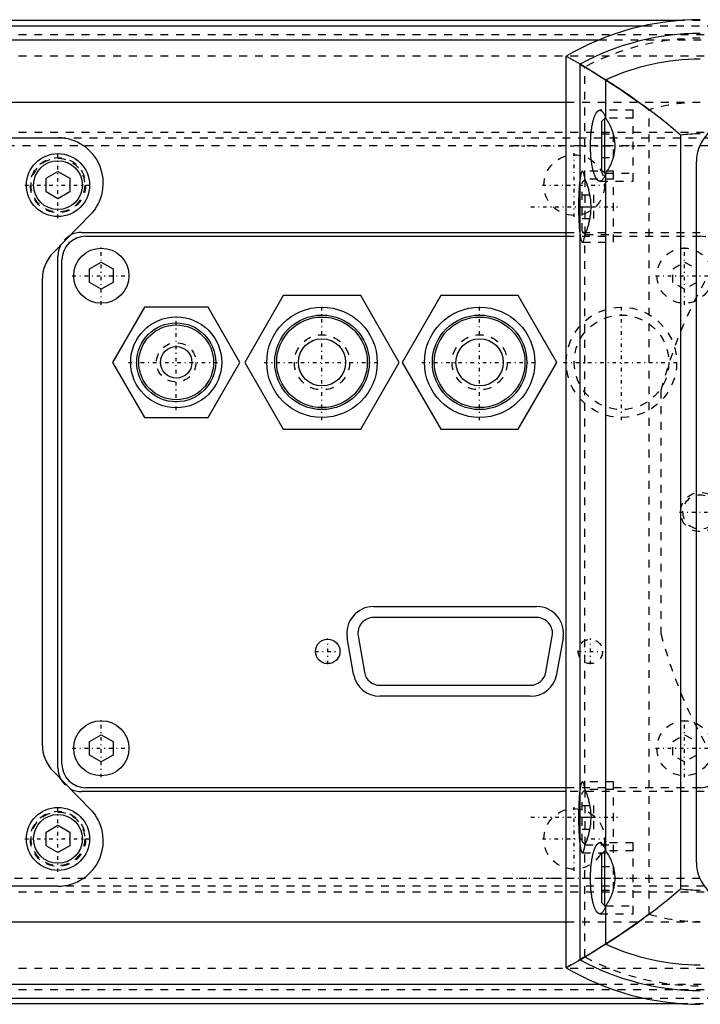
# Model space of a CAD drawing. Extents: x -614 to 147, y -88 to 88.
# Tile 3 of 8: x -415 to -329, y -62 to 63. Entities that reach past the tile are written whole.
import ezdxf

# ---------------------------------------------------------------- set-up
doc = ezdxf.new("R2010")
doc.units = 0
doc.linetypes.add('CENTER', pattern=[1.5, 0.45, -0.5, 0.05, -0.5])
doc.linetypes.add('DASHED', pattern=[2, 1, -1])
for name, color, linetype in [('AM_0', 7, 'CONTINUOUS'), ('AM_3', 7, 'DASHED'), ('AM_7', 7, 'CENTER')]:
    doc.layers.add(name, color=color, linetype=linetype)

msp = doc.modelspace()

# ---------------------------------------------------------------- linework, layer by layer
at = {"layer": 'AM_0', "color": 7, "linetype": 'CONTINUOUS'}
for p, q in [((-331.09, 62.4), (-595, 62.4)), ((-595, 61.74), (-335.61, 61.74)), ((-595, 59.93), (-341.37, 59.93)), ((-343.75, 56.85), (-345.5, 57.87)), ((-345.5, -57.87), (-345.5, 57.87)), ((-343.75, -56.85), (-343.75, 56.85)), ((-340.5, 49.98), (-340.5, 54.85)), ((-533.94, 52.03), (-345.5, 52.03)), ((-340.6, 50), (-341, 49.6)), ((-341, 43.4), (-341, 49.6)), ((-340.51, 50), (-340.6, 50)), ((-340.6, 43), (-340.6, 50)), ((-331, 47.83), (-331, -47.83)), ((-530.94, 47.5), (-410, 47.5)), ((-329, -44.5), (-329, 44.5)), ((-411.5, 42.37), (-410, 43.23)), ((-410, 43.23), (-408.5, 42.37)), ((-341, 43.4), (-340.6, 43)), ((-340.6, 43), (-340.51, 43)), ((-340.5, -43.02), (-340.5, 43.02)), ((-411.5, 40.63), (-411.5, 42.37)), ((-408.5, 42.37), (-408.5, 40.63)), ((-410, 39.77), (-411.5, 40.63)), ((-408.5, 40.63), (-410, 39.77)), ((-405.9, 37.72), (-410.57, 32.96)), ((-407, 35.5), (-345.5, 35.5)), ((-406.5, 35), (-345.5, 35)), ((-410, -32.5), (-410, 32.5)), ((-409.5, -32), (-409.5, 32)), ((-406, 30.87), (-404.5, 31.73)), ((-404.5, 31.73), (-403, 30.87)), ((-406, 29.13), (-406, 30.87)), ((-403, 30.87), (-403, 29.13)), ((-412, 29.46), (-412, -29.46)), ((-404.5, 28.27), (-406, 29.13)), ((-403, 29.13), (-404.5, 28.27)), ((-381.41, 27.5), (-386.31, 19)), ((-371.59, 27.5), (-381.41, 27.5)), ((-366.69, 19), (-371.59, 27.5)), ((-361.41, 27.5), (-366.31, 19)), ((-351.59, 27.5), (-361.41, 27.5)), ((-346.69, 19), (-351.59, 27.5)), ((-399.04, 26), (-403.08, 19)), ((-390.96, 26), (-399.04, 26)), ((-386.92, 19), (-390.96, 26)), ((-403.08, 19), (-399.04, 12)), ((-390.96, 12), (-386.92, 19)), ((-386.31, 19), (-381.41, 10.5)), ((-371.59, 10.5), (-366.69, 19)), ((-366.31, 19), (-361.41, 10.5)), ((-351.59, 10.5), (-346.69, 19)), ((-399.04, 12), (-390.96, 12)), ((-381.41, 10.5), (-371.59, 10.5)), ((-361.41, 10.5), (-351.59, 10.5)), ((-369.95, -12), (-349.25, -12)), ((-349.25, -13.4), (-369.95, -13.4)), ((-372.5, -20.58), (-373.3, -15.98)), ((-371.92, -15.74), (-371.12, -20.34)), ((-348.11, -20.35), (-347.28, -15.75)), ((-345.9, -16), (-346.73, -20.6)), ((-369.15, -22), (-350.07, -22)), ((-350.07, -23.4), (-369.15, -23.4)), ((-406, -29.13), (-404.5, -28.27)), ((-404.5, -28.27), (-403, -29.13)), ((-406, -30.87), (-406, -29.13)), ((-403, -29.13), (-403, -30.87)), ((-404.5, -31.73), (-406, -30.87)), ((-403, -30.87), (-404.5, -31.73)), ((-410.57, -32.96), (-405.9, -37.72)), ((-345.5, -35), (-406.5, -35)), ((-345.5, -35.5), (-407, -35.5)), ((-411.5, -40.63), (-410, -39.77)), ((-410, -39.77), (-408.5, -40.63)), ((-411.5, -42.37), (-411.5, -40.63)), ((-408.5, -40.63), (-408.5, -42.37)), ((-410, -43.23), (-411.5, -42.37)), ((-408.5, -42.37), (-410, -43.23)), ((-340.6, -43), (-341, -43.4)), ((-341, -49.6), (-341, -43.4)), ((-340.51, -43), (-340.6, -43)), ((-340.6, -50), (-340.6, -43)), ((-410, -47.5), (-530.94, -47.5)), ((-341, -49.6), (-340.6, -50)), ((-340.6, -50), (-340.51, -50)), ((-340.5, -54.85), (-340.5, -49.98)), ((-533.94, -52.03), (-345.5, -52.03)), ((-345.5, -57.87), (-343.75, -56.85)), ((-595, -59.93), (-341.37, -59.93)), ((-595, -61.74), (-335.61, -61.74)), ((-595, -62.4), (-331.09, -62.4))]:
    msp.add_line(p, q, dxfattribs=at)
for points in [[(-340.5, 54.85, 0), (-341.02, 55.18, 0), (-342.09, 55.85, 0), (-343.19, 56.51, 0), (-343.75, 56.85, 0)], [(-331, 47.83, 0), (-331.31, 48.11, 0), (-331.93, 48.64, 0), (-332.55, 49.15, 0), (-332.85, 49.39, 0), (-333.16, 49.64, 0), (-333.76, 50.11, 0), (-334.35, 50.57, 0), (-334.93, 51.01, 0), (-335.49, 51.43, 0), (-336.05, 51.83, 0), (-336.32, 52.03, 0), (-336.59, 52.22, 0), (-337.12, 52.59, 0), (-337.63, 52.95, 0), (-338.13, 53.29, 0), (-338.62, 53.62, 0), (-339.08, 53.93, 0), (-339.3, 54.07, 0), (-339.52, 54.22, 0), (-339.93, 54.49, 0), (-340.32, 54.73, 0), (-340.5, 54.85, 0)], [(-341.25, 42, 0), (-341.27, 42, 0), (-341.3, 42, 0), (-341.34, 42.01, 0), (-341.35, 42.02, 0), (-341.37, 42.02, 0), (-341.4, 42.04, 0), (-341.44, 42.06, 0), (-341.47, 42.08, 0), (-341.51, 42.11, 0), (-341.54, 42.14, 0), (-341.56, 42.15, 0), (-341.57, 42.17, 0), (-341.61, 42.21, 0), (-341.64, 42.25, 0), (-341.67, 42.29, 0), (-341.7, 42.34, 0), (-341.73, 42.39, 0), (-341.75, 42.42, 0), (-341.77, 42.45, 0), (-341.8, 42.51, 0), (-341.83, 42.57, 0), (-341.84, 42.6, 0), (-341.86, 42.64, 0), (-341.89, 42.7, 0), (-341.92, 42.78, 0), (-341.93, 42.81, 0), (-341.94, 42.85, 0), (-341.97, 42.93, 0), (-342, 43.01, 0), (-342.02, 43.1, 0), (-342.05, 43.18, 0), (-342.08, 43.27, 0), (-342.09, 43.32, 0), (-342.1, 43.36, 0), (-342.12, 43.46, 0), (-342.15, 43.56, 0), (-342.17, 43.66, 0), (-342.19, 43.76, 0), (-342.21, 43.87, 0), (-342.22, 43.92, 0), (-342.23, 43.97, 0), (-342.25, 44.08, 0), (-342.27, 44.19, 0), (-342.28, 44.31, 0), (-342.3, 44.42, 0), (-342.32, 44.54, 0), (-342.32, 44.6, 0), (-342.33, 44.66, 0), (-342.34, 44.78, 0), (-342.36, 44.9, 0), (-342.37, 45.02, 0), (-342.38, 45.15, 0), (-342.39, 45.27, 0), (-342.39, 45.34, 0), (-342.4, 45.4, 0), (-342.41, 45.53, 0), (-342.41, 45.65, 0), (-342.42, 45.78, 0), (-342.42, 45.91, 0), (-342.43, 46.04, 0), (-342.43, 46.11, 0), (-342.43, 46.17, 0), (-342.43, 46.3, 0), (-342.43, 46.43, 0), (-342.43, 46.5, 0), (-342.43, 46.57, 0), (-342.43, 46.7, 0), (-342.43, 46.83, 0), (-342.43, 46.89, 0), (-342.43, 46.96, 0), (-342.42, 47.09, 0), (-342.42, 47.22, 0), (-342.41, 47.35, 0), (-342.41, 47.47, 0), (-342.4, 47.6, 0), (-342.39, 47.66, 0), (-342.39, 47.73, 0), (-342.38, 47.85, 0), (-342.37, 47.98, 0), (-342.36, 48.1, 0), (-342.34, 48.22, 0), (-342.33, 48.34, 0), (-342.32, 48.4, 0), (-342.32, 48.46, 0), (-342.3, 48.58, 0), (-342.28, 48.69, 0), (-342.27, 48.81, 0), (-342.25, 48.92, 0), (-342.23, 49.03, 0), (-342.22, 49.08, 0), (-342.21, 49.13, 0), (-342.19, 49.24, 0), (-342.17, 49.34, 0), (-342.15, 49.44, 0), (-342.12, 49.54, 0), (-342.1, 49.64, 0), (-342.09, 49.68, 0), (-342.08, 49.73, 0), (-342.05, 49.82, 0), (-342.02, 49.9, 0), (-342, 49.99, 0), (-341.97, 50.07, 0), (-341.94, 50.15, 0), (-341.93, 50.19, 0), (-341.92, 50.22, 0), (-341.89, 50.3, 0), (-341.86, 50.36, 0), (-341.84, 50.4, 0), (-341.83, 50.43, 0), (-341.8, 50.49, 0), (-341.77, 50.55, 0), (-341.75, 50.58, 0), (-341.73, 50.61, 0), (-341.7, 50.66, 0), (-341.67, 50.71, 0), (-341.64, 50.75, 0), (-341.61, 50.79, 0), (-341.57, 50.83, 0), (-341.56, 50.85, 0), (-341.54, 50.86, 0), (-341.51, 50.89, 0), (-341.47, 50.92, 0), (-341.44, 50.94, 0), (-341.4, 50.96, 0), (-341.37, 50.98, 0), (-341.35, 50.98, 0), (-341.34, 50.99, 0), (-341.3, 51, 0), (-341.27, 51, 0), (-341.25, 51, 0)], [(-341.25, 51, 0), (-341.23, 51, 0), (-341.18, 50.99, 0), (-341.14, 50.98, 0), (-341.11, 50.97, 0), (-341.09, 50.96, 0), (-341.05, 50.93, 0), (-341, 50.9, 0), (-340.96, 50.86, 0), (-340.92, 50.82, 0), (-340.87, 50.77, 0), (-340.85, 50.74, 0), (-340.83, 50.71, 0), (-340.79, 50.64, 0), (-340.75, 50.57, 0), (-340.71, 50.5, 0), (-340.67, 50.42, 0), (-340.63, 50.33, 0), (-340.61, 50.28, 0), (-340.59, 50.24, 0), (-340.55, 50.14, 0), (-340.52, 50.04, 0), (-340.5, 49.98, 0)], [(-340.5, 49.98, 0), (-340.48, 49.96, 0), (-340.45, 49.91, 0), (-340.42, 49.87, 0), (-340.4, 49.84, 0), (-340.39, 49.82, 0), (-340.36, 49.77, 0), (-340.32, 49.72, 0), (-340.29, 49.67, 0), (-340.26, 49.62, 0), (-340.23, 49.57, 0), (-340.22, 49.55, 0), (-340.2, 49.52, 0), (-340.17, 49.47, 0), (-340.14, 49.42, 0), (-340.11, 49.36, 0), (-340.08, 49.31, 0), (-340.06, 49.25, 0), (-340.04, 49.23, 0), (-340.03, 49.2, 0), (-340, 49.14, 0), (-339.97, 49.08, 0), (-339.96, 49.05, 0), (-339.94, 49.03, 0), (-339.91, 48.97, 0), (-339.89, 48.9, 0), (-339.87, 48.87, 0), (-339.86, 48.84, 0), (-339.83, 48.78, 0), (-339.8, 48.72, 0), (-339.78, 48.65, 0), (-339.75, 48.59, 0), (-339.73, 48.52, 0), (-339.72, 48.49, 0), (-339.7, 48.45, 0), (-339.68, 48.38, 0), (-339.66, 48.31, 0), (-339.63, 48.25, 0), (-339.61, 48.17, 0), (-339.59, 48.1, 0), (-339.58, 48.07, 0), (-339.57, 48.03, 0), (-339.55, 47.96, 0), (-339.53, 47.89, 0), (-339.51, 47.81, 0), (-339.49, 47.74, 0), (-339.48, 47.67, 0), (-339.47, 47.63, 0), (-339.46, 47.59, 0), (-339.45, 47.52, 0), (-339.44, 47.44, 0), (-339.42, 47.37, 0), (-339.41, 47.29, 0), (-339.4, 47.22, 0), (-339.4, 47.18, 0), (-339.39, 47.14, 0), (-339.38, 47.07, 0), (-339.38, 46.99, 0), (-339.37, 46.91, 0), (-339.36, 46.84, 0), (-339.36, 46.76, 0), (-339.36, 46.72, 0), (-339.36, 46.69, 0), (-339.36, 46.61, 0), (-339.35, 46.54, 0), (-339.35, 46.5, 0), (-339.35, 46.46, 0), (-339.36, 46.39, 0), (-339.36, 46.31, 0), (-339.36, 46.28, 0), (-339.36, 46.24, 0), (-339.36, 46.16, 0), (-339.37, 46.09, 0), (-339.38, 46.01, 0), (-339.38, 45.93, 0), (-339.39, 45.86, 0), (-339.4, 45.82, 0), (-339.4, 45.78, 0), (-339.41, 45.71, 0), (-339.42, 45.63, 0), (-339.44, 45.56, 0), (-339.45, 45.48, 0), (-339.46, 45.41, 0), (-339.47, 45.37, 0), (-339.48, 45.33, 0), (-339.49, 45.26, 0), (-339.51, 45.19, 0), (-339.53, 45.11, 0), (-339.55, 45.04, 0), (-339.57, 44.97, 0), (-339.58, 44.93, 0), (-339.59, 44.9, 0), (-339.61, 44.83, 0), (-339.63, 44.75, 0), (-339.66, 44.69, 0), (-339.68, 44.62, 0), (-339.7, 44.55, 0), (-339.72, 44.51, 0), (-339.73, 44.48, 0), (-339.75, 44.41, 0), (-339.78, 44.35, 0), (-339.8, 44.28, 0), (-339.83, 44.22, 0), (-339.86, 44.16, 0), (-339.87, 44.13, 0), (-339.89, 44.1, 0), (-339.91, 44.03, 0), (-339.94, 43.97, 0), (-339.96, 43.95, 0), (-339.97, 43.92, 0), (-340, 43.86, 0), (-340.03, 43.8, 0), (-340.04, 43.77, 0), (-340.06, 43.75, 0), (-340.08, 43.69, 0), (-340.11, 43.64, 0), (-340.14, 43.58, 0), (-340.17, 43.53, 0), (-340.2, 43.48, 0), (-340.22, 43.45, 0), (-340.23, 43.43, 0), (-340.26, 43.38, 0), (-340.29, 43.33, 0), (-340.32, 43.28, 0), (-340.36, 43.23, 0), (-340.39, 43.18, 0), (-340.4, 43.16, 0), (-340.42, 43.13, 0), (-340.45, 43.09, 0), (-340.48, 43.04, 0), (-340.5, 43.02, 0)], [(-340.5, 43.02, 0), (-340.52, 42.96, 0), (-340.55, 42.86, 0), (-340.59, 42.76, 0), (-340.61, 42.72, 0), (-340.63, 42.67, 0), (-340.67, 42.58, 0), (-340.71, 42.5, 0), (-340.75, 42.43, 0), (-340.79, 42.36, 0), (-340.83, 42.29, 0), (-340.85, 42.26, 0), (-340.87, 42.23, 0), (-340.92, 42.18, 0), (-340.96, 42.14, 0), (-341, 42.1, 0), (-341.05, 42.07, 0), (-341.09, 42.04, 0), (-341.11, 42.03, 0), (-341.14, 42.02, 0), (-341.18, 42.01, 0), (-341.23, 42, 0), (-341.25, 42, 0)], [(-341.25, -51, 0), (-341.27, -51, 0), (-341.3, -51, 0), (-341.34, -50.99, 0), (-341.35, -50.98, 0), (-341.37, -50.98, 0), (-341.4, -50.96, 0), (-341.44, -50.94, 0), (-341.47, -50.92, 0), (-341.51, -50.89, 0), (-341.54, -50.86, 0), (-341.56, -50.85, 0), (-341.57, -50.83, 0), (-341.61, -50.79, 0), (-341.64, -50.75, 0), (-341.67, -50.71, 0), (-341.7, -50.66, 0), (-341.73, -50.61, 0), (-341.75, -50.58, 0), (-341.77, -50.55, 0), (-341.8, -50.49, 0), (-341.83, -50.43, 0), (-341.84, -50.4, 0), (-341.86, -50.36, 0), (-341.89, -50.3, 0), (-341.92, -50.22, 0), (-341.93, -50.19, 0), (-341.94, -50.15, 0), (-341.97, -50.07, 0), (-342, -49.99, 0), (-342.02, -49.9, 0), (-342.05, -49.82, 0), (-342.08, -49.73, 0), (-342.09, -49.68, 0), (-342.1, -49.64, 0), (-342.12, -49.54, 0), (-342.15, -49.44, 0), (-342.17, -49.34, 0), (-342.19, -49.24, 0), (-342.21, -49.13, 0), (-342.22, -49.08, 0), (-342.23, -49.03, 0), (-342.25, -48.92, 0), (-342.27, -48.81, 0), (-342.28, -48.69, 0), (-342.3, -48.58, 0), (-342.32, -48.46, 0), (-342.32, -48.4, 0), (-342.33, -48.34, 0), (-342.34, -48.22, 0), (-342.36, -48.1, 0), (-342.37, -47.98, 0), (-342.38, -47.85, 0), (-342.39, -47.73, 0), (-342.39, -47.66, 0), (-342.4, -47.6, 0), (-342.41, -47.47, 0), (-342.41, -47.35, 0), (-342.42, -47.22, 0), (-342.42, -47.09, 0), (-342.43, -46.96, 0), (-342.43, -46.89, 0), (-342.43, -46.83, 0), (-342.43, -46.7, 0), (-342.43, -46.57, 0), (-342.43, -46.5, 0), (-342.43, -46.43, 0), (-342.43, -46.3, 0), (-342.43, -46.17, 0), (-342.43, -46.11, 0), (-342.43, -46.04, 0), (-342.42, -45.91, 0), (-342.42, -45.78, 0), (-342.41, -45.65, 0), (-342.41, -45.53, 0), (-342.4, -45.4, 0), (-342.39, -45.34, 0), (-342.39, -45.27, 0), (-342.38, -45.15, 0), (-342.37, -45.02, 0), (-342.36, -44.9, 0), (-342.34, -44.78, 0), (-342.33, -44.66, 0), (-342.32, -44.6, 0), (-342.32, -44.54, 0), (-342.3, -44.42, 0), (-342.28, -44.31, 0), (-342.27, -44.19, 0), (-342.25, -44.08, 0), (-342.23, -43.97, 0), (-342.22, -43.92, 0), (-342.21, -43.87, 0), (-342.19, -43.76, 0), (-342.17, -43.66, 0), (-342.15, -43.56, 0), (-342.12, -43.46, 0), (-342.1, -43.36, 0), (-342.09, -43.32, 0), (-342.08, -43.27, 0), (-342.05, -43.18, 0), (-342.02, -43.1, 0), (-342, -43.01, 0), (-341.97, -42.93, 0), (-341.94, -42.85, 0), (-341.93, -42.81, 0), (-341.92, -42.78, 0), (-341.89, -42.7, 0), (-341.86, -42.64, 0), (-341.84, -42.6, 0), (-341.83, -42.57, 0), (-341.8, -42.51, 0), (-341.77, -42.45, 0), (-341.75, -42.42, 0), (-341.73, -42.39, 0), (-341.7, -42.34, 0), (-341.67, -42.29, 0), (-341.64, -42.25, 0), (-341.61, -42.21, 0), (-341.57, -42.17, 0), (-341.56, -42.15, 0), (-341.54, -42.14, 0), (-341.51, -42.11, 0), (-341.47, -42.08, 0), (-341.44, -42.06, 0), (-341.4, -42.04, 0), (-341.37, -42.02, 0), (-341.35, -42.02, 0), (-341.34, -42.01, 0), (-341.3, -42, 0), (-341.27, -42, 0), (-341.25, -42, 0)], [(-341.25, -42, 0), (-341.23, -42, 0), (-341.18, -42.01, 0), (-341.14, -42.02, 0), (-341.11, -42.03, 0), (-341.09, -42.04, 0), (-341.05, -42.07, 0), (-341, -42.1, 0), (-340.96, -42.14, 0), (-340.92, -42.18, 0), (-340.87, -42.23, 0), (-340.85, -42.26, 0), (-340.83, -42.29, 0), (-340.79, -42.36, 0), (-340.75, -42.43, 0), (-340.71, -42.5, 0), (-340.67, -42.58, 0), (-340.63, -42.67, 0), (-340.61, -42.72, 0), (-340.59, -42.76, 0), (-340.55, -42.86, 0), (-340.52, -42.96, 0), (-340.5, -43.02, 0)], [(-340.5, -43.02, 0), (-340.48, -43.04, 0), (-340.45, -43.09, 0), (-340.42, -43.13, 0), (-340.4, -43.16, 0), (-340.39, -43.18, 0), (-340.36, -43.23, 0), (-340.32, -43.28, 0), (-340.29, -43.33, 0), (-340.26, -43.38, 0), (-340.23, -43.43, 0), (-340.22, -43.45, 0), (-340.2, -43.48, 0), (-340.17, -43.53, 0), (-340.14, -43.58, 0), (-340.11, -43.64, 0), (-340.08, -43.69, 0), (-340.06, -43.75, 0), (-340.04, -43.77, 0), (-340.03, -43.8, 0), (-340, -43.86, 0), (-339.97, -43.92, 0), (-339.96, -43.95, 0), (-339.94, -43.97, 0), (-339.91, -44.03, 0), (-339.89, -44.1, 0), (-339.87, -44.13, 0), (-339.86, -44.16, 0), (-339.83, -44.22, 0), (-339.8, -44.28, 0), (-339.78, -44.35, 0), (-339.75, -44.41, 0), (-339.73, -44.48, 0), (-339.72, -44.51, 0), (-339.7, -44.55, 0), (-339.68, -44.62, 0), (-339.66, -44.69, 0), (-339.63, -44.75, 0), (-339.61, -44.83, 0), (-339.59, -44.9, 0), (-339.58, -44.93, 0), (-339.57, -44.97, 0), (-339.55, -45.04, 0), (-339.53, -45.11, 0), (-339.51, -45.19, 0), (-339.49, -45.26, 0), (-339.48, -45.33, 0), (-339.47, -45.37, 0), (-339.46, -45.41, 0), (-339.45, -45.48, 0), (-339.44, -45.56, 0), (-339.42, -45.63, 0), (-339.41, -45.71, 0), (-339.4, -45.78, 0), (-339.4, -45.82, 0), (-339.39, -45.86, 0), (-339.38, -45.93, 0), (-339.38, -46.01, 0), (-339.37, -46.09, 0), (-339.36, -46.16, 0), (-339.36, -46.24, 0), (-339.36, -46.28, 0), (-339.36, -46.31, 0), (-339.36, -46.39, 0), (-339.35, -46.46, 0), (-339.35, -46.5, 0), (-339.35, -46.54, 0), (-339.36, -46.61, 0), (-339.36, -46.69, 0), (-339.36, -46.72, 0), (-339.36, -46.76, 0), (-339.36, -46.84, 0), (-339.37, -46.91, 0), (-339.38, -46.99, 0), (-339.38, -47.07, 0), (-339.39, -47.14, 0), (-339.4, -47.18, 0), (-339.4, -47.22, 0), (-339.41, -47.29, 0), (-339.42, -47.37, 0), (-339.44, -47.44, 0), (-339.45, -47.52, 0), (-339.46, -47.59, 0), (-339.47, -47.63, 0), (-339.48, -47.67, 0), (-339.49, -47.74, 0), (-339.51, -47.81, 0), (-339.53, -47.89, 0), (-339.55, -47.96, 0), (-339.57, -48.03, 0), (-339.58, -48.07, 0), (-339.59, -48.1, 0), (-339.61, -48.17, 0), (-339.63, -48.25, 0), (-339.66, -48.31, 0), (-339.68, -48.38, 0), (-339.7, -48.45, 0), (-339.72, -48.49, 0), (-339.73, -48.52, 0), (-339.75, -48.59, 0), (-339.78, -48.65, 0), (-339.8, -48.72, 0), (-339.83, -48.78, 0), (-339.86, -48.84, 0), (-339.87, -48.87, 0), (-339.89, -48.9, 0), (-339.91, -48.97, 0), (-339.94, -49.03, 0), (-339.96, -49.05, 0), (-339.97, -49.08, 0), (-340, -49.14, 0), (-340.03, -49.2, 0), (-340.04, -49.23, 0), (-340.06, -49.25, 0), (-340.08, -49.31, 0), (-340.11, -49.36, 0), (-340.14, -49.42, 0), (-340.17, -49.47, 0), (-340.2, -49.52, 0), (-340.22, -49.55, 0), (-340.23, -49.57, 0), (-340.26, -49.62, 0), (-340.29, -49.67, 0), (-340.32, -49.72, 0), (-340.36, -49.77, 0), (-340.39, -49.82, 0), (-340.4, -49.84, 0), (-340.42, -49.87, 0), (-340.45, -49.91, 0), (-340.48, -49.96, 0), (-340.5, -49.98, 0)], [(-340.5, -54.85, 0), (-340.31, -54.73, 0), (-339.92, -54.48, 0), (-339.49, -54.2, 0), (-339.27, -54.05, 0), (-339.04, -53.9, 0), (-338.57, -53.59, 0), (-338.07, -53.25, 0), (-337.56, -52.9, 0), (-337.02, -52.53, 0), (-336.48, -52.14, 0), (-336.2, -51.94, 0), (-335.92, -51.74, 0), (-335.36, -51.33, 0), (-334.78, -50.9, 0), (-334.2, -50.46, 0), (-333.62, -50.01, 0), (-333.04, -49.54, 0), (-332.74, -49.31, 0), (-332.45, -49.07, 0), (-331.87, -48.58, 0), (-331.29, -48.09, 0), (-331, -47.83, 0)], [(-340.5, -49.98, 0), (-340.52, -50.04, 0), (-340.55, -50.14, 0), (-340.59, -50.24, 0), (-340.61, -50.28, 0), (-340.63, -50.33, 0), (-340.67, -50.42, 0), (-340.71, -50.5, 0), (-340.75, -50.57, 0), (-340.79, -50.64, 0), (-340.83, -50.71, 0), (-340.85, -50.74, 0), (-340.87, -50.77, 0), (-340.92, -50.82, 0), (-340.96, -50.86, 0), (-341, -50.9, 0), (-341.05, -50.93, 0), (-341.09, -50.96, 0), (-341.11, -50.97, 0), (-341.14, -50.98, 0), (-341.18, -50.99, 0), (-341.23, -51, 0), (-341.25, -51, 0)], [(-343.75, -56.85, 0), (-343.19, -56.51, 0), (-342.09, -55.85, 0), (-341.02, -55.18, 0), (-340.5, -54.85, 0)]]:
    msp.add_polyline3d(points, dxfattribs=at)
for centre, radius in [((-410, 41.5), 4), ((-410, 41.5), 3.1), ((-404.5, 30), 3.5), ((-376.5, 19), 7), ((-356.5, 19), 7), ((-395, 19), 5.77), ((-395, 19), 5.01), ((-376.5, 19), 6), ((-376.5, 19), 5.75), ((-356.5, 19), 6), ((-356.5, 19), 5.75), ((-395, 19), 4.75), ((-376.5, 19), 3), ((-356.5, 19), 3), ((-395, 19), 2), ((-375.77, -17.7), 1.55), ((-404.5, -30), 3.5), ((-410, -41.5), 4), ((-410, -41.5), 3.1)]:
    msp.add_circle(centre, radius, dxfattribs=at)
for centre, radius, start, end in [((-328.5, 29), 33.5, 90, 120.495), ((-328.5, 29), 31.75, 90, 118.706), ((-328.5, 29), 28.5, 90, 114.9011), ((-324, 44.5), 5, 90, 180), ((-328.5, 29), 19, 90, 97.5608), ((-410, 41.75), 5.75, 315.5514, 90), ((-407, 32.5), 3, 90, 118.5652), ((-407, 32.5), 3, 152.5376, 180), ((-406.5, 32), 3, 90, 180), ((-407, 29.46), 5, 135.5514, 180), ((-369.95, -15.4), 3.4, 90, 189.8658), ((-349.25, -15.4), 3.4, 349.8322, 90), ((-369.95, -15.4), 2, 90, 189.8658), ((-349.25, -15.4), 2, 349.8322, 90), ((-369.15, -20), 3.4, 189.8658, 270), ((-369.15, -20), 2, 189.8658, 270), ((-350.07, -20), 2, 270, 349.8322), ((-350.07, -20), 3.4, 270, 349.8322), ((-407, -29.46), 5, 180, 224.4486), ((-407, -32.5), 3, 180, 207.4624), ((-406.5, -32), 3, 180, 270), ((-407, -32.5), 3, 241.4348, 270), ((-410, -41.75), 5.75, 270, 44.4486), ((-324, -44.5), 5, 180, 270), ((-328.5, -29), 19, 262.4392, 270), ((-328.5, -29), 28.5, 245.0989, 270), ((-328.5, -29), 31.75, 241.294, 270), ((-328.5, -29), 33.5, 239.505, 270)]:
    msp.add_arc(centre, radius, start, end, dxfattribs=at)
at = {"layer": 'AM_3', "color": 6, "linetype": 'DASHED'}
for p, q in [((-335.61, 61.74), (-216.5, 61.74)), ((-216.5, 62.4), (-331.09, 62.4)), ((-595, 60.61), (-216.5, 60.61)), ((-341.37, 59.93), (-216.5, 59.93)), ((-595, 57.91), (-216.5, 57.91)), ((-345.5, 57.87), (-343.15, 56.49)), ((-343.15, 42.35), (-343.15, 56.49)), ((-345.5, 52.03), (-216.5, 52.03)), ((-337, 51), (-341.25, 51)), ((-337, 42), (-337, 51)), ((-335, -51.06), (-335, 51.06)), ((-337, 50), (-340.51, 50)), ((-595, 48.21), (-216.5, 48.21)), ((-341, 48), (-339.5, 48)), ((-339.5, 45), (-339.5, 48)), ((-227.5, 46.5), (-461.5, 46.5)), ((-410, 47.5), (-322, 47.5)), ((-341, 46.5), (-339.5, 46.5)), ((-341, 45), (-339.5, 45)), ((-339.5, 43.25), (-343.45, 43.25)), ((-340.51, 43), (-337, 43)), ((-339.5, 34.25), (-339.5, 43.25)), ((-343.1, 42.25), (-343.5, 41.85)), ((-343.5, 35.65), (-343.5, 41.85)), ((-343.11, 42.25), (-343.15, 42.35)), ((-339.5, 42.25), (-343.1, 42.25)), ((-343.1, 35.25), (-343.1, 42.25)), ((-341.25, 42), (-337, 42)), ((-343.5, 40.25), (-342, 40.25)), ((-342, 37.25), (-342, 40.25)), ((-343.5, 38.75), (-342, 38.75)), ((-343.5, 37.25), (-342, 37.25)), ((-345.5, 35.5), (-328, 35.5)), ((-343.5, 35.65), (-343.1, 35.25)), ((-343.15, 35.15), (-343.11, 35.25)), ((-343.15, -35.15), (-343.15, 35.15)), ((-343.1, 35.25), (-339.5, 35.25)), ((-345.5, 35), (-328.5, 35)), ((-343.45, 34.25), (-339.5, 34.25)), ((-332, 30.87), (-330.5, 31.73)), ((-330.5, 31.73), (-329, 30.87)), ((-332, 29.13), (-332, 30.87)), ((-330.5, 28.27), (-332, 29.13)), ((-329, 29.13), (-330.5, 28.27)), ((-333.5, 15.43), (-333.5, -15.43)), ((-332, -29.13), (-330.5, -28.27)), ((-330.5, -28.27), (-329, -29.13)), ((-332, -30.87), (-332, -29.13)), ((-330.5, -31.73), (-332, -30.87)), ((-329, -30.87), (-330.5, -31.73)), ((-328.5, -35), (-345.5, -35)), ((-339.5, -34.25), (-343.45, -34.25)), ((-339.5, -43.25), (-339.5, -34.25)), ((-328, -35.5), (-345.5, -35.5)), ((-343.1, -35.25), (-343.5, -35.65)), ((-343.5, -41.85), (-343.5, -35.65)), ((-343.11, -35.25), (-343.15, -35.15)), ((-339.5, -35.25), (-343.1, -35.25)), ((-343.1, -42.25), (-343.1, -35.25)), ((-343.5, -37.25), (-342, -37.25)), ((-342, -40.25), (-342, -37.25)), ((-343.5, -38.75), (-342, -38.75)), ((-343.5, -40.25), (-342, -40.25)), ((-343.5, -41.85), (-343.1, -42.25)), ((-343.15, -42.35), (-343.11, -42.25)), ((-343.15, -56.49), (-343.15, -42.35)), ((-343.1, -42.25), (-339.5, -42.25)), ((-337, -42), (-341.25, -42)), ((-337, -51), (-337, -42)), ((-343.45, -43.25), (-339.5, -43.25)), ((-337, -43), (-340.51, -43)), ((-341, -45), (-339.5, -45)), ((-339.5, -48), (-339.5, -45)), ((-461.5, -46.5), (-227.5, -46.5)), ((-322, -47.5), (-410, -47.5)), ((-341, -46.5), (-339.5, -46.5)), ((-595, -48.21), (-216.5, -48.21)), ((-341, -48), (-339.5, -48)), ((-340.51, -50), (-337, -50)), ((-341.25, -51), (-337, -51)), ((-345.5, -52.03), (-216.5, -52.03)), ((-343.15, -56.49), (-345.5, -57.87)), ((-595, -57.91), (-216.5, -57.91)), ((-341.37, -59.93), (-216.5, -59.93)), ((-595, -60.61), (-216.5, -60.61)), ((-335.61, -61.74), (-216.5, -61.74)), ((-331.09, -62.4), (-216.5, -62.4))]:
    msp.add_line(p, q, dxfattribs=at)
for points in [[(-343.15, 56.49, 0), (-343.13, 56.48, 0), (-343.1, 56.46, 0), (-343.06, 56.43, 0), (-343.04, 56.42, 0), (-343.02, 56.41, 0), (-342.98, 56.39, 0), (-342.94, 56.36, 0), (-342.9, 56.34, 0), (-342.85, 56.31, 0), (-342.81, 56.28, 0), (-342.79, 56.27, 0), (-342.76, 56.26, 0), (-342.72, 56.23, 0), (-342.67, 56.2, 0), (-342.62, 56.17, 0), (-342.57, 56.14, 0), (-342.52, 56.11, 0), (-342.49, 56.09, 0), (-342.47, 56.08, 0), (-342.41, 56.04, 0), (-342.36, 56.01, 0), (-342.33, 56, 0), (-342.31, 55.98, 0), (-342.25, 55.94, 0), (-342.19, 55.91, 0), (-342.16, 55.89, 0), (-342.14, 55.87, 0), (-342.08, 55.84, 0), (-342.02, 55.8, 0), (-341.8, 55.67, 0), (-341.41, 55.42, 0), (-340.99, 55.16, 0), (-340.54, 54.88, 0), (-340.07, 54.58, 0), (-339.83, 54.42, 0), (-339.59, 54.26, 0), (-339.08, 53.93, 0), (-338.56, 53.58, 0), (-338.03, 53.22, 0), (-337.49, 52.85, 0), (-336.95, 52.47, 0), (-336.67, 52.28, 0), (-336.39, 52.08, 0), (-335.84, 51.68, 0), (-335.28, 51.27, 0), (-335, 51.06, 0)], [(-343.45, 43.25, 0), (-343.46, 43.25, 0), (-343.47, 43.25, 0), (-343.49, 43.24, 0), (-343.49, 43.23, 0), (-343.5, 43.23, 0), (-343.51, 43.21, 0), (-343.53, 43.19, 0), (-343.54, 43.17, 0), (-343.56, 43.14, 0), (-343.57, 43.11, 0), (-343.58, 43.1, 0), (-343.59, 43.08, 0), (-343.6, 43.04, 0), (-343.61, 43, 0), (-343.63, 42.96, 0), (-343.64, 42.91, 0), (-343.65, 42.86, 0), (-343.66, 42.83, 0), (-343.67, 42.8, 0), (-343.68, 42.74, 0), (-343.69, 42.68, 0), (-343.7, 42.65, 0), (-343.7, 42.61, 0), (-343.72, 42.55, 0), (-343.73, 42.47, 0), (-343.74, 42.44, 0), (-343.74, 42.4, 0), (-343.75, 42.32, 0), (-343.76, 42.24, 0), (-343.78, 42.15, 0), (-343.79, 42.07, 0), (-343.8, 41.98, 0), (-343.8, 41.93, 0), (-343.81, 41.89, 0), (-343.82, 41.79, 0), (-343.83, 41.69, 0), (-343.84, 41.59, 0), (-343.85, 41.49, 0), (-343.85, 41.38, 0), (-343.86, 41.33, 0), (-343.86, 41.28, 0), (-343.87, 41.17, 0), (-343.88, 41.06, 0), (-343.88, 40.94, 0), (-343.89, 40.83, 0), (-343.9, 40.71, 0), (-343.9, 40.65, 0), (-343.9, 40.59, 0), (-343.91, 40.47, 0), (-343.92, 40.35, 0), (-343.92, 40.23, 0), (-343.93, 40.1, 0), (-343.93, 39.98, 0), (-343.93, 39.91, 0), (-343.93, 39.85, 0), (-343.94, 39.72, 0), (-343.94, 39.6, 0), (-343.94, 39.47, 0), (-343.94, 39.34, 0), (-343.95, 39.21, 0), (-343.95, 39.14, 0), (-343.95, 39.08, 0), (-343.95, 38.95, 0), (-343.95, 38.82, 0), (-343.95, 38.75, 0), (-343.95, 38.68, 0), (-343.95, 38.55, 0), (-343.95, 38.42, 0), (-343.95, 38.36, 0), (-343.95, 38.29, 0), (-343.94, 38.16, 0), (-343.94, 38.03, 0), (-343.94, 37.9, 0), (-343.94, 37.78, 0), (-343.93, 37.65, 0), (-343.93, 37.59, 0), (-343.93, 37.52, 0), (-343.93, 37.4, 0), (-343.92, 37.27, 0), (-343.92, 37.15, 0), (-343.91, 37.03, 0), (-343.9, 36.91, 0), (-343.9, 36.85, 0), (-343.9, 36.79, 0), (-343.89, 36.67, 0), (-343.88, 36.56, 0), (-343.88, 36.44, 0), (-343.87, 36.33, 0), (-343.86, 36.22, 0), (-343.86, 36.17, 0), (-343.85, 36.12, 0), (-343.85, 36.01, 0), (-343.84, 35.91, 0), (-343.83, 35.81, 0), (-343.82, 35.71, 0), (-343.81, 35.61, 0), (-343.8, 35.57, 0), (-343.8, 35.52, 0), (-343.79, 35.43, 0), (-343.78, 35.35, 0), (-343.76, 35.26, 0), (-343.75, 35.18, 0), (-343.74, 35.1, 0), (-343.74, 35.06, 0), (-343.73, 35.03, 0), (-343.72, 34.95, 0), (-343.7, 34.89, 0), (-343.7, 34.85, 0), (-343.69, 34.82, 0), (-343.68, 34.76, 0), (-343.67, 34.7, 0), (-343.66, 34.67, 0), (-343.65, 34.64, 0), (-343.64, 34.59, 0), (-343.63, 34.54, 0), (-343.61, 34.5, 0), (-343.6, 34.46, 0), (-343.59, 34.42, 0), (-343.58, 34.4, 0), (-343.57, 34.39, 0), (-343.56, 34.36, 0), (-343.54, 34.33, 0), (-343.53, 34.31, 0), (-343.51, 34.29, 0), (-343.5, 34.27, 0), (-343.49, 34.27, 0), (-343.49, 34.26, 0), (-343.47, 34.25, 0), (-343.46, 34.25, 0), (-343.45, 34.25, 0)], [(-343.15, 42.35, 0), (-343.16, 42.4, 0), (-343.17, 42.49, 0), (-343.19, 42.58, 0), (-343.19, 42.62, 0), (-343.2, 42.66, 0), (-343.22, 42.74, 0), (-343.23, 42.81, 0), (-343.25, 42.88, 0), (-343.27, 42.94, 0), (-343.28, 42.99, 0), (-343.29, 43.02, 0), (-343.3, 43.04, 0), (-343.32, 43.09, 0), (-343.33, 43.13, 0), (-343.35, 43.16, 0), (-343.37, 43.19, 0), (-343.39, 43.21, 0), (-343.4, 43.22, 0), (-343.4, 43.23, 0), (-343.42, 43.24, 0), (-343.44, 43.25, 0), (-343.45, 43.25, 0)], [(-342.5, 40.25, 0), (-342.51, 40.32, 0), (-342.54, 40.45, 0), (-342.57, 40.58, 0), (-342.58, 40.64, 0), (-342.6, 40.71, 0), (-342.63, 40.83, 0), (-342.66, 40.96, 0), (-342.69, 41.08, 0), (-342.73, 41.2, 0), (-342.76, 41.31, 0), (-342.78, 41.37, 0), (-342.8, 41.42, 0), (-342.83, 41.53, 0), (-342.87, 41.64, 0), (-342.91, 41.74, 0), (-342.94, 41.84, 0), (-342.98, 41.93, 0), (-343, 41.98, 0), (-343.01, 42.02, 0), (-343.05, 42.11, 0), (-343.09, 42.2, 0), (-343.11, 42.25, 0)], [(-342.5, 37.25, 0), (-342.48, 37.33, 0), (-342.46, 37.5, 0), (-342.43, 37.66, 0), (-342.42, 37.74, 0), (-342.41, 37.83, 0), (-342.39, 38, 0), (-342.38, 38.16, 0), (-342.37, 38.33, 0), (-342.36, 38.5, 0), (-342.36, 38.67, 0), (-342.36, 38.75, 0), (-342.36, 38.83, 0), (-342.36, 39, 0), (-342.37, 39.17, 0), (-342.38, 39.34, 0), (-342.39, 39.5, 0), (-342.41, 39.67, 0), (-342.42, 39.76, 0), (-342.43, 39.84, 0), (-342.46, 40, 0), (-342.48, 40.17, 0), (-342.5, 40.25, 0)], [(-343.11, 35.25, 0), (-343.09, 35.3, 0), (-343.05, 35.39, 0), (-343.01, 35.48, 0), (-343, 35.52, 0), (-342.98, 35.57, 0), (-342.94, 35.66, 0), (-342.91, 35.76, 0), (-342.87, 35.86, 0), (-342.83, 35.97, 0), (-342.8, 36.08, 0), (-342.78, 36.13, 0), (-342.76, 36.19, 0), (-342.73, 36.3, 0), (-342.69, 36.42, 0), (-342.66, 36.54, 0), (-342.63, 36.67, 0), (-342.6, 36.79, 0), (-342.58, 36.86, 0), (-342.57, 36.92, 0), (-342.54, 37.05, 0), (-342.51, 37.18, 0), (-342.5, 37.25, 0)], [(-343.45, 34.25, 0), (-343.44, 34.25, 0), (-343.42, 34.26, 0), (-343.4, 34.27, 0), (-343.4, 34.28, 0), (-343.39, 34.29, 0), (-343.37, 34.31, 0), (-343.35, 34.34, 0), (-343.33, 34.37, 0), (-343.32, 34.41, 0), (-343.3, 34.46, 0), (-343.29, 34.48, 0), (-343.28, 34.51, 0), (-343.27, 34.56, 0), (-343.25, 34.62, 0), (-343.23, 34.69, 0), (-343.22, 34.76, 0), (-343.2, 34.84, 0), (-343.19, 34.88, 0), (-343.19, 34.92, 0), (-343.17, 35.01, 0), (-343.16, 35.1, 0), (-343.15, 35.15, 0)], [(-343.45, -34.25, 0), (-343.46, -34.25, 0), (-343.47, -34.25, 0), (-343.49, -34.26, 0), (-343.49, -34.27, 0), (-343.5, -34.27, 0), (-343.51, -34.29, 0), (-343.53, -34.31, 0), (-343.54, -34.33, 0), (-343.56, -34.36, 0), (-343.57, -34.39, 0), (-343.58, -34.4, 0), (-343.59, -34.42, 0), (-343.6, -34.46, 0), (-343.61, -34.5, 0), (-343.63, -34.54, 0), (-343.64, -34.59, 0), (-343.65, -34.64, 0), (-343.66, -34.67, 0), (-343.67, -34.7, 0), (-343.68, -34.76, 0), (-343.69, -34.82, 0), (-343.7, -34.85, 0), (-343.7, -34.89, 0), (-343.72, -34.95, 0), (-343.73, -35.03, 0), (-343.74, -35.06, 0), (-343.74, -35.1, 0), (-343.75, -35.18, 0), (-343.76, -35.26, 0), (-343.78, -35.35, 0), (-343.79, -35.43, 0), (-343.8, -35.52, 0), (-343.8, -35.57, 0), (-343.81, -35.61, 0), (-343.82, -35.71, 0), (-343.83, -35.81, 0), (-343.84, -35.91, 0), (-343.85, -36.01, 0), (-343.85, -36.12, 0), (-343.86, -36.17, 0), (-343.86, -36.22, 0), (-343.87, -36.33, 0), (-343.88, -36.44, 0), (-343.88, -36.56, 0), (-343.89, -36.67, 0), (-343.9, -36.79, 0), (-343.9, -36.85, 0), (-343.9, -36.91, 0), (-343.91, -37.03, 0), (-343.92, -37.15, 0), (-343.92, -37.27, 0), (-343.93, -37.4, 0), (-343.93, -37.52, 0), (-343.93, -37.59, 0), (-343.93, -37.65, 0), (-343.94, -37.78, 0), (-343.94, -37.9, 0), (-343.94, -38.03, 0), (-343.94, -38.16, 0), (-343.95, -38.29, 0), (-343.95, -38.36, 0), (-343.95, -38.42, 0), (-343.95, -38.55, 0), (-343.95, -38.68, 0), (-343.95, -38.75, 0), (-343.95, -38.82, 0), (-343.95, -38.95, 0), (-343.95, -39.08, 0), (-343.95, -39.14, 0), (-343.95, -39.21, 0), (-343.94, -39.34, 0), (-343.94, -39.47, 0), (-343.94, -39.6, 0), (-343.94, -39.72, 0), (-343.93, -39.85, 0), (-343.93, -39.91, 0), (-343.93, -39.98, 0), (-343.93, -40.1, 0), (-343.92, -40.23, 0), (-343.92, -40.35, 0), (-343.91, -40.47, 0), (-343.9, -40.59, 0), (-343.9, -40.65, 0), (-343.9, -40.71, 0), (-343.89, -40.83, 0), (-343.88, -40.94, 0), (-343.88, -41.06, 0), (-343.87, -41.17, 0), (-343.86, -41.28, 0), (-343.86, -41.33, 0), (-343.85, -41.38, 0), (-343.85, -41.49, 0), (-343.84, -41.59, 0), (-343.83, -41.69, 0), (-343.82, -41.79, 0), (-343.81, -41.89, 0), (-343.8, -41.93, 0), (-343.8, -41.98, 0), (-343.79, -42.07, 0), (-343.78, -42.15, 0), (-343.76, -42.24, 0), (-343.75, -42.32, 0), (-343.74, -42.4, 0), (-343.74, -42.44, 0), (-343.73, -42.47, 0), (-343.72, -42.55, 0), (-343.7, -42.61, 0), (-343.7, -42.65, 0), (-343.69, -42.68, 0), (-343.68, -42.74, 0), (-343.67, -42.8, 0), (-343.66, -42.83, 0), (-343.65, -42.86, 0), (-343.64, -42.91, 0), (-343.63, -42.96, 0), (-343.61, -43, 0), (-343.6, -43.04, 0), (-343.59, -43.08, 0), (-343.58, -43.1, 0), (-343.57, -43.11, 0), (-343.56, -43.14, 0), (-343.54, -43.17, 0), (-343.53, -43.19, 0), (-343.51, -43.21, 0), (-343.5, -43.23, 0), (-343.49, -43.23, 0), (-343.49, -43.24, 0), (-343.47, -43.25, 0), (-343.46, -43.25, 0), (-343.45, -43.25, 0)], [(-343.15, -35.15, 0), (-343.16, -35.1, 0), (-343.17, -35.01, 0), (-343.19, -34.92, 0), (-343.19, -34.88, 0), (-343.2, -34.84, 0), (-343.22, -34.76, 0), (-343.23, -34.69, 0), (-343.25, -34.62, 0), (-343.27, -34.56, 0), (-343.28, -34.51, 0), (-343.29, -34.48, 0), (-343.3, -34.46, 0), (-343.32, -34.41, 0), (-343.33, -34.37, 0), (-343.35, -34.34, 0), (-343.37, -34.31, 0), (-343.39, -34.29, 0), (-343.4, -34.28, 0), (-343.4, -34.27, 0), (-343.42, -34.26, 0), (-343.44, -34.25, 0), (-343.45, -34.25, 0)], [(-342.5, -37.25, 0), (-342.51, -37.18, 0), (-342.54, -37.05, 0), (-342.57, -36.92, 0), (-342.58, -36.86, 0), (-342.6, -36.79, 0), (-342.63, -36.67, 0), (-342.66, -36.54, 0), (-342.69, -36.42, 0), (-342.73, -36.3, 0), (-342.76, -36.19, 0), (-342.78, -36.13, 0), (-342.8, -36.08, 0), (-342.83, -35.97, 0), (-342.87, -35.86, 0), (-342.91, -35.76, 0), (-342.94, -35.66, 0), (-342.98, -35.57, 0), (-343, -35.52, 0), (-343.01, -35.48, 0), (-343.05, -35.39, 0), (-343.09, -35.3, 0), (-343.11, -35.25, 0)], [(-342.5, -40.25, 0), (-342.48, -40.17, 0), (-342.46, -40, 0), (-342.43, -39.84, 0), (-342.42, -39.76, 0), (-342.41, -39.67, 0), (-342.39, -39.5, 0), (-342.38, -39.34, 0), (-342.37, -39.17, 0), (-342.36, -39, 0), (-342.36, -38.83, 0), (-342.36, -38.75, 0), (-342.36, -38.67, 0), (-342.36, -38.5, 0), (-342.37, -38.33, 0), (-342.38, -38.16, 0), (-342.39, -38, 0), (-342.41, -37.83, 0), (-342.42, -37.74, 0), (-342.43, -37.66, 0), (-342.46, -37.5, 0), (-342.48, -37.33, 0), (-342.5, -37.25, 0)], [(-343.11, -42.25, 0), (-343.09, -42.2, 0), (-343.05, -42.11, 0), (-343.01, -42.02, 0), (-343, -41.98, 0), (-342.98, -41.93, 0), (-342.94, -41.84, 0), (-342.91, -41.74, 0), (-342.87, -41.64, 0), (-342.83, -41.53, 0), (-342.8, -41.42, 0), (-342.78, -41.37, 0), (-342.76, -41.31, 0), (-342.73, -41.2, 0), (-342.69, -41.08, 0), (-342.66, -40.96, 0), (-342.63, -40.83, 0), (-342.6, -40.71, 0), (-342.58, -40.64, 0), (-342.57, -40.58, 0), (-342.54, -40.45, 0), (-342.51, -40.32, 0), (-342.5, -40.25, 0)], [(-343.45, -43.25, 0), (-343.44, -43.25, 0), (-343.42, -43.24, 0), (-343.4, -43.23, 0), (-343.4, -43.22, 0), (-343.39, -43.21, 0), (-343.37, -43.19, 0), (-343.35, -43.16, 0), (-343.33, -43.13, 0), (-343.32, -43.09, 0), (-343.3, -43.04, 0), (-343.29, -43.02, 0), (-343.28, -42.99, 0), (-343.27, -42.94, 0), (-343.25, -42.88, 0), (-343.23, -42.81, 0), (-343.22, -42.74, 0), (-343.2, -42.66, 0), (-343.19, -42.62, 0), (-343.19, -42.58, 0), (-343.17, -42.49, 0), (-343.16, -42.4, 0), (-343.15, -42.35, 0)], [(-335, -51.06, 0), (-335.28, -51.27, 0), (-335.84, -51.68, 0), (-336.39, -52.08, 0), (-336.67, -52.28, 0), (-336.95, -52.47, 0), (-337.49, -52.85, 0), (-338.03, -53.22, 0), (-338.56, -53.58, 0), (-339.08, -53.93, 0), (-339.58, -54.26, 0), (-339.83, -54.42, 0), (-340.07, -54.58, 0), (-340.54, -54.88, 0), (-340.99, -55.16, 0), (-341.41, -55.42, 0), (-341.8, -55.67, 0), (-342.02, -55.8, 0), (-342.08, -55.84, 0), (-342.14, -55.87, 0), (-342.16, -55.89, 0), (-342.19, -55.91, 0), (-342.25, -55.94, 0), (-342.31, -55.98, 0), (-342.33, -56, 0), (-342.36, -56.01, 0), (-342.41, -56.04, 0), (-342.47, -56.08, 0), (-342.49, -56.09, 0), (-342.52, -56.11, 0), (-342.57, -56.14, 0), (-342.62, -56.17, 0), (-342.67, -56.2, 0), (-342.72, -56.23, 0), (-342.76, -56.26, 0), (-342.79, -56.27, 0), (-342.81, -56.28, 0), (-342.85, -56.31, 0), (-342.9, -56.34, 0), (-342.94, -56.36, 0), (-342.98, -56.39, 0), (-343.02, -56.41, 0), (-343.04, -56.42, 0), (-343.06, -56.43, 0), (-343.1, -56.46, 0), (-343.13, -56.48, 0), (-343.15, -56.49, 0)]]:
    msp.add_polyline3d(points, dxfattribs=at)
for centre, radius in [((-344.5, 41.5), 3.85), ((-410, 41.5), 3.5), ((-410, 41.5), 3.4), ((-330.5, 30), 3.5), ((-338.5, 19), 7), ((-338.5, 19), 6), ((-395, 19), 2.5), ((-376.5, 19), 3.5), ((-356.5, 19), 3.5), ((-328.5, 0), 2.5), ((-328.5, 0), 2.2), ((-342.45, -17.7), 1.55), ((-330.5, -30), 3.5), ((-410, -41.5), 3.5), ((-410, -41.5), 3.4), ((-344.5, -41.5), 3.85)]:
    msp.add_circle(centre, radius, dxfattribs=at)
for centre, radius, start, end in [((-328.5, 29), 31.15, 90, 118.0541), ((-328.5, 29), 23, 90, 106.416), ((-275, 0), 60.5, 120.739, 165.2267), ((-407, 32.5), 3, 118.5652, 152.5376), ((-328.5, 32), 3, 0, 90), ((-275, 0), 60.5, 194.7733, 239.261), ((-328.5, -32), 3, 270, 0), ((-407, -32.5), 3, 207.4624, 241.4348), ((-328.5, -29), 23, 253.584, 270), ((-328.5, -29), 31.15, 241.9459, 270)]:
    msp.add_arc(centre, radius, start, end, dxfattribs=at)
at = {"layer": 'AM_7', "color": 4, "linetype": 'CENTER'}
for p, q in [((-352.75, 46.5), (-336.25, 46.5)), ((-410, 37.3), (-410, 45.7)), ((-344.5, 37.46), (-344.5, 45.54)), ((-414.2, 41.5), (-405.8, 41.5)), ((-348.54, 41.5), (-340.46, 41.5)), ((-350, 38.75), (-339, 38.75)), ((-404.5, 26.32), (-404.5, 33.67)), ((-330.5, 26.32), (-330.5, 33.67)), ((-408.18, 30), (-400.82, 30)), ((-334.18, 30), (-326.82, 30)), ((-376.5, 11.65), (-376.5, 26.35)), ((-356.5, 11.65), (-356.5, 26.35)), ((-338.5, 11.65), (-338.5, 26.35)), ((-395, 12.94), (-395, 25.06)), ((-401.06, 19), (-388.94, 19)), ((-383.85, 19), (-369.15, 19)), ((-363.85, 19), (-349.15, 19)), ((-345.85, 19), (-331.15, 19)), ((-331.12, 0), (-222.5, 0)), ((-375.77, -19.33), (-375.77, -16.07)), ((-342.45, -19.33), (-342.45, -16.07)), ((-377.4, -17.7), (-374.14, -17.7)), ((-344.08, -17.7), (-340.82, -17.7)), ((-404.5, -33.67), (-404.5, -26.32)), ((-330.5, -33.67), (-330.5, -26.32)), ((-408.18, -30), (-400.82, -30)), ((-334.18, -30), (-326.82, -30)), ((-410, -45.7), (-410, -37.3)), ((-344.5, -45.54), (-344.5, -37.46)), ((-350, -38.75), (-339, -38.75)), ((-414.2, -41.5), (-405.8, -41.5)), ((-348.54, -41.5), (-340.46, -41.5)), ((-352.75, -46.5), (-336.25, -46.5))]:
    msp.add_line(p, q, dxfattribs=at)

doc.saveas('drawing.dxf')
